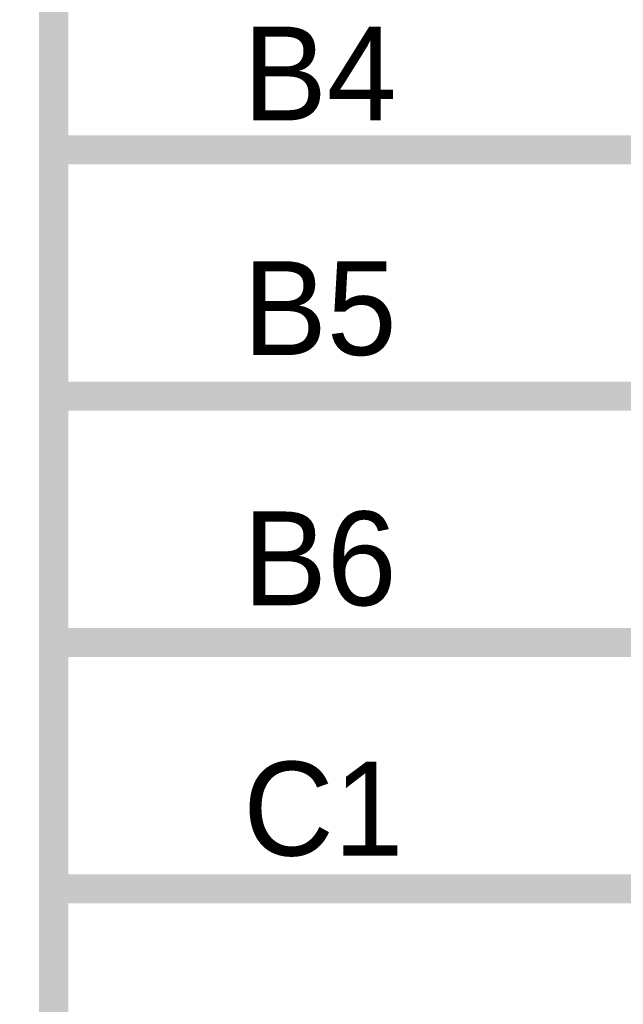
# Model space of a CAD drawing. Header units: inches. Extents: x 0 to 17, y 0 to 11.
# Tile 191 of 256: x 14.886 to 15.131, y 6.753 to 7.152. Entities that reach past the tile are written whole.
import ezdxf

# ---------------------------------------------------------------- set-up
doc = ezdxf.new("R2010")
doc.units = ezdxf.units.IN
doc.header["$MEASUREMENT"] = 0
doc.layers.add('Sheet', color=255, linetype='Continuous')

msp = doc.modelspace()

# ---------------------------------------------------------------- linework, layer by layer
at = {"layer": 'Sheet'}
for points in [[(12.99977, 9.69954, 0.0118, 0.0118, 0), (14.89958, 9.69954, 0.0118, 0.0118, 0), (14.89958, 4.89973, 0.0118, 0.0118, 0), (12.99977, 4.89973, 0.0118, 0.0118, 0), (12.99977, 9.69954, 0.0118, 0.0118, 0)], [(12.99977, 9.69954, 0.0039, 0.0039, 0), (12.99977, 4.89973, 0.0039, 0.0039, 0), (14.89958, 4.89973, 0.0039, 0.0039, 0), (14.89958, 9.69954, 0.0039, 0.0039, 0), (12.99977, 9.69954, 0.0039, 0.0039, 0), (12.99977, 9.69954, 0.0039, 0.0039, 0)]]:
    msp.add_lwpolyline(points, format="xyseb", close=True, dxfattribs=at)
for points in [[(14.89958, 7.09941, 0.0118, 0.0118, 0), (15.10019, 7.09941, 0.0118, 0.0118, 0)], [(15.10019, 7.09941, 0.0118, 0.0118, 0), (15.34995, 7.09941, 0.0118, 0.0118, 0)], [(14.89958, 6.9995, 0.0118, 0.0118, 0), (15.10019, 6.9995, 0.0118, 0.0118, 0)], [(15.10019, 6.9995, 0.0118, 0.0118, 0), (15.34995, 6.9995, 0.0118, 0.0118, 0)], [(14.89958, 6.89958, 0.0118, 0.0118, 0), (15.10019, 6.89958, 0.0118, 0.0118, 0)], [(15.10019, 6.89958, 0.0118, 0.0118, 0), (15.34995, 6.89958, 0.0118, 0.0118, 0)], [(14.89958, 6.79967, 0.0118, 0.0118, 0), (15.10019, 6.79967, 0.0118, 0.0118, 0)], [(15.10019, 6.79967, 0.0118, 0.0118, 0), (15.34995, 6.79967, 0.0118, 0.0118, 0)]]:
    msp.add_lwpolyline(points, format="xyseb", dxfattribs=at)

# ---------------------------------------------------------------- texts
for s, p in [('B4', (14.97649, 7.1113)), ('B5', (14.97649, 7.01615)), ('B6', (14.97649, 6.91465)), ('C1', (14.97649, 6.81315))]:
    msp.add_text(s, height=0.038062, dxfattribs=at).set_placement(p)

doc.saveas('drawing.dxf')
